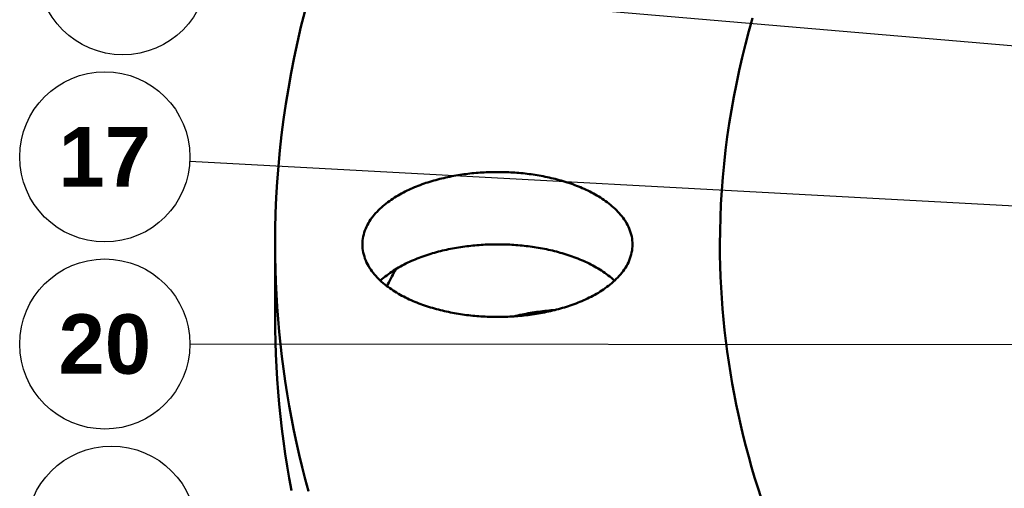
# Model space of a CAD drawing. Header units: millimetres. Extents: x 0 to 841, y 0 to 594.
# Tile 12 of 46: x 134 to 192, y 341 to 369. Entities that reach past the tile are written whole.
import ezdxf
from ezdxf.enums import TextEntityAlignment as Align

# ---------------------------------------------------------------- set-up
doc = ezdxf.new("R2010")
doc.units = ezdxf.units.MM
for name, color, linetype, lineweight in [('COTA', 7, 'CONTINUOUS', 25), ('FINA', 7, 'CONTINUOUS', 25), ('TXT', 7, 'CONTINUOUS', 25), ('VIS', 7, 'CONTINUOUS', 50)]:
    doc.layers.add(name, color=color, linetype=linetype, lineweight=lineweight)
doc.styles.add('STDB', font='LiberationSans-Bold.ttf')

msp = doc.modelspace()

# ---------------------------------------------------------------- linework, layer by layer
at = {"layer": 'COTA'}
for p, q in [((357.146, 352.859), (144.864, 371.077)), ((314.644, 350.989), (143.817, 360.234)), ((322.565, 349.329), (143.824, 349.5))]:
    msp.add_line(p, q, dxfattribs=at)
at = {"layer": 'FINA'}
for points in [[(150.571, 369.037), (150.349, 368.142), (150.142, 367.244), (149.949, 366.342), (149.771, 365.438), (149.608, 364.53), (149.46, 363.62), (149.327, 362.708), (149.209, 361.794), (149.107, 360.877), (149.021, 359.96), (148.95, 359.04), (148.895, 358.12), (148.855, 357.199), (148.832, 356.278), (148.824, 355.356)], [(176.88, 368.651), (176.664, 367.888), (176.461, 367.121), (176.27, 366.352), (176.092, 365.579), (175.926, 364.804), (175.773, 364.026), (175.633, 363.246), (175.505, 362.463), (175.391, 361.679), (175.29, 360.892), (175.202, 360.104), (175.128, 359.315), (175.067, 358.525), (175.02, 357.733), (174.986, 356.941), (174.965, 356.148), (174.958, 355.356)], [(176.88, 368.651), (176.664, 367.888), (176.461, 367.121), (176.27, 366.352), (176.092, 365.579), (175.926, 364.804), (175.773, 364.026), (175.633, 363.246), (175.505, 362.463), (175.391, 361.679), (175.29, 360.892), (175.202, 360.104), (175.128, 359.315), (175.067, 358.525), (175.02, 357.733), (174.986, 356.941), (174.965, 356.148), (174.958, 355.356)], [(153.957, 355.356), (153.961, 355.476), (153.97, 355.596), (153.986, 355.715), (154.007, 355.833), (154.035, 355.95), (154.068, 356.065), (154.107, 356.179), (154.151, 356.291), (154.2, 356.401), (154.253, 356.508), (154.311, 356.614), (154.373, 356.717), (154.439, 356.817), (154.508, 356.915), (154.581, 357.011), (154.657, 357.104), (154.735, 357.195), (154.817, 357.284), (154.901, 357.37), (154.987, 357.454), (155.075, 357.535), (155.165, 357.615), (155.257, 357.692), (155.351, 357.767), (155.447, 357.84), (155.544, 357.911), (155.642, 357.98), (155.742, 358.047), (155.843, 358.112), (155.945, 358.176), (156.048, 358.237), (156.152, 358.297), (156.258, 358.355), (156.364, 358.411), (156.471, 358.466), (156.579, 358.519), (156.687, 358.571), (156.796, 358.621), (156.906, 358.669), (157.017, 358.717), (157.128, 358.762), (157.24, 358.806), (157.352, 358.849), (157.465, 358.891), (157.578, 358.931), (157.692, 358.97), (157.806, 359.007), (157.921, 359.043), (158.036, 359.078), (158.151, 359.112), (158.267, 359.145), (158.383, 359.176), (158.499, 359.206), (158.616, 359.235), (158.733, 359.263), (158.85, 359.29), (158.967, 359.315), (159.085, 359.34), (159.203, 359.363), (159.321, 359.386), (159.439, 359.407), (159.558, 359.427), (159.676, 359.446), (159.795, 359.464), (159.914, 359.481), (160.033, 359.497), (160.153, 359.512), (160.272, 359.526), (160.391, 359.538), (160.511, 359.55), (160.631, 359.561), (160.751, 359.571), (160.87, 359.58), (160.99, 359.588), (161.11, 359.595), (161.23, 359.6), (161.35, 359.605), (161.471, 359.609), (161.591, 359.612), (161.711, 359.614), (161.831, 359.615), (161.951, 359.615), (162.071, 359.614), (162.192, 359.612), (162.312, 359.609), (162.432, 359.605), (162.552, 359.6), (162.672, 359.595), (162.792, 359.588), (162.912, 359.58), (163.032, 359.571), (163.152, 359.561), (163.271, 359.55), (163.391, 359.538), (163.51, 359.526), (163.63, 359.512), (163.749, 359.497), (163.868, 359.481), (163.987, 359.464), (164.106, 359.446), (164.225, 359.427), (164.343, 359.407), (164.461, 359.386), (164.579, 359.363), (164.697, 359.34), (164.815, 359.315), (164.932, 359.29), (165.05, 359.263), (165.167, 359.235), (165.283, 359.206), (165.4, 359.176), (165.516, 359.145), (165.631, 359.112), (165.747, 359.078), (165.862, 359.043), (165.976, 359.007), (166.09, 358.97), (166.204, 358.931), (166.317, 358.891), (166.43, 358.849), (166.543, 358.806), (166.654, 358.762), (166.765, 358.717), (166.876, 358.669), (166.986, 358.621), (167.095, 358.571), (167.204, 358.519), (167.312, 358.466), (167.419, 358.411), (167.525, 358.355), (167.63, 358.297), (167.734, 358.237), (167.837, 358.176), (167.94, 358.112), (168.041, 358.047), (168.14, 357.98), (168.239, 357.911), (168.336, 357.84), (168.431, 357.767), (168.525, 357.692), (168.617, 357.615), (168.707, 357.535), (168.796, 357.454), (168.882, 357.37), (168.966, 357.284), (169.047, 357.195), (169.125, 357.104), (169.201, 357.011), (169.274, 356.915), (169.343, 356.817), (169.409, 356.717), (169.471, 356.614), (169.529, 356.508), (169.582, 356.401), (169.631, 356.291), (169.675, 356.179), (169.714, 356.065), (169.747, 355.95), (169.775, 355.833), (169.797, 355.715), (169.812, 355.596), (169.822, 355.476), (169.825, 355.356)], [(148.824, 355.356), (148.829, 354.622), (148.844, 353.888), (148.869, 353.154), (148.904, 352.421), (148.949, 351.688), (149.004, 350.957), (149.069, 350.225), (149.143, 349.495), (149.228, 348.766), (149.322, 348.038), (149.426, 347.312), (149.54, 346.586), (149.663, 345.863), (149.796, 345.141), (149.938, 344.421), (150.09, 343.703), (150.251, 342.987), (150.421, 342.273), (150.6, 341.561), (150.789, 340.852)], [(148.824, 355.356), (148.824, 351.103)], [(167.501, 352.344), (167.394, 352.287), (167.286, 352.233), (167.178, 352.18), (167.068, 352.128), (166.958, 352.078), (166.847, 352.03), (166.736, 351.983), (166.624, 351.937), (166.511, 351.893), (166.398, 351.85), (166.285, 351.809), (166.171, 351.769), (166.056, 351.73), (165.941, 351.693), (165.826, 351.657), (165.71, 351.622), (165.594, 351.588), (165.477, 351.556), (165.36, 351.525), (165.243, 351.495), (165.126, 351.466), (165.008, 351.439), (164.89, 351.412), (164.772, 351.387), (164.653, 351.363), (164.535, 351.34), (164.416, 351.318), (164.297, 351.297), (164.177, 351.277), (164.058, 351.258), (163.938, 351.24), (163.819, 351.224), (163.699, 351.208), (163.579, 351.194), (163.459, 351.18), (163.338, 351.168), (163.218, 351.156), (163.097, 351.146), (162.977, 351.136), (162.856, 351.128), (162.736, 351.12), (162.615, 351.114), (162.494, 351.108), (162.373, 351.104), (162.252, 351.101), (162.132, 351.098), (162.011, 351.097), (161.89, 351.096), (161.769, 351.097), (161.648, 351.098), (161.527, 351.101), (161.406, 351.104), (161.285, 351.109), (161.165, 351.114), (161.044, 351.12), (160.923, 351.128), (160.803, 351.136), (160.682, 351.146), (160.562, 351.156), (160.441, 351.168), (160.321, 351.18), (160.201, 351.194), (160.081, 351.208), (159.961, 351.224), (159.841, 351.241), (159.721, 351.258), (159.602, 351.277), (159.483, 351.297), (159.364, 351.318), (159.245, 351.34), (159.126, 351.363), (159.008, 351.387), (158.889, 351.413), (158.771, 351.439), (158.654, 351.467), (158.536, 351.496), (158.419, 351.526), (158.302, 351.557), (158.186, 351.589), (158.07, 351.623), (157.954, 351.658), (157.838, 351.694), (157.724, 351.731), (157.609, 351.77), (157.495, 351.81), (157.381, 351.851), (157.268, 351.894), (157.156, 351.938), (157.044, 351.984), (156.932, 352.031), (156.821, 352.079), (156.711, 352.129), (156.602, 352.181), (156.493, 352.234), (156.386, 352.289), (156.279, 352.345), (156.173, 352.403), (156.068, 352.463), (155.963, 352.525), (155.86, 352.588), (155.759, 352.653), (155.658, 352.72), (155.559, 352.789), (155.461, 352.86), (155.365, 352.934), (155.27, 353.009), (155.177, 353.086), (155.086, 353.166), (154.997, 353.248), (154.91, 353.332), (154.826, 353.418), (154.744, 353.507), (154.664, 353.598), (154.588, 353.692), (154.514, 353.788), (154.444, 353.886), (154.378, 353.987), (154.315, 354.091), (154.257, 354.197), (154.203, 354.305), (154.153, 354.415), (154.109, 354.527), (154.07, 354.642), (154.036, 354.758), (154.008, 354.876), (153.986, 354.994), (153.97, 355.114), (153.961, 355.235), (153.957, 355.356)], [(155.016, 353.23), (155.106, 353.311), (155.197, 353.389), (155.29, 353.466), (155.384, 353.541), (155.481, 353.613), (155.578, 353.684), (155.678, 353.752), (155.778, 353.819), (155.88, 353.883), (155.982, 353.946), (156.086, 354.007), (156.191, 354.066), (156.297, 354.124), (156.404, 354.18), (156.511, 354.234), (156.62, 354.287), (156.729, 354.338), (156.839, 354.388), (156.949, 354.436), (157.06, 354.482), (157.172, 354.528), (157.284, 354.571), (157.397, 354.614), (157.51, 354.655), (157.624, 354.695), (157.738, 354.733), (157.853, 354.77), (157.968, 354.806), (158.084, 354.84), (158.199, 354.874), (158.316, 354.906), (158.432, 354.937), (158.549, 354.967), (158.666, 354.995), (158.783, 355.023), (158.901, 355.049), (159.019, 355.074), (159.137, 355.098), (159.255, 355.121), (159.373, 355.143), (159.492, 355.164), (159.611, 355.183), (159.73, 355.202), (159.849, 355.22), (159.969, 355.236), (160.088, 355.252), (160.208, 355.266), (160.328, 355.28), (160.447, 355.292), (160.567, 355.303), (160.687, 355.314), (160.808, 355.323), (160.928, 355.332), (161.048, 355.339), (161.168, 355.345), (161.289, 355.351), (161.409, 355.355), (161.53, 355.359), (161.65, 355.361), (161.771, 355.363), (161.891, 355.363), (162.012, 355.363), (162.132, 355.361), (162.253, 355.359), (162.373, 355.355), (162.493, 355.351), (162.614, 355.345), (162.734, 355.339), (162.854, 355.332), (162.975, 355.323), (163.095, 355.314), (163.215, 355.303), (163.335, 355.292), (163.455, 355.28), (163.574, 355.266), (163.694, 355.252), (163.814, 355.236), (163.933, 355.22), (164.052, 355.202), (164.171, 355.183), (164.29, 355.164), (164.409, 355.143), (164.527, 355.121), (164.646, 355.098), (164.764, 355.074), (164.882, 355.049), (164.999, 355.023), (165.116, 354.995), (165.234, 354.967), (165.35, 354.937), (165.467, 354.906), (165.583, 354.874), (165.699, 354.84), (165.814, 354.806), (165.929, 354.77), (166.044, 354.733), (166.158, 354.695), (166.272, 354.655), (166.385, 354.614), (166.498, 354.571), (166.61, 354.528), (166.722, 354.482), (166.833, 354.436), (166.944, 354.388), (167.053, 354.338), (167.162, 354.287), (167.271, 354.234), (167.378, 354.18), (167.485, 354.124), (167.591, 354.066), (167.696, 354.007), (167.8, 353.946), (167.903, 353.883), (168.004, 353.819), (168.105, 353.752), (168.204, 353.684), (168.302, 353.613), (168.398, 353.541), (168.493, 353.466), (168.586, 353.389), (168.677, 353.311), (168.766, 353.23)], [(169.825, 355.356), (169.822, 355.235), (169.812, 355.114), (169.796, 354.994), (169.774, 354.875), (169.746, 354.758), (169.713, 354.641), (169.673, 354.527), (169.629, 354.414), (169.579, 354.304), (169.525, 354.196), (169.467, 354.09), (169.404, 353.986), (169.337, 353.885), (169.267, 353.787), (169.194, 353.691), (169.117, 353.597), (169.038, 353.506), (168.955, 353.417), (168.871, 353.33), (168.784, 353.246), (168.695, 353.165), (168.604, 353.085), (168.511, 353.008), (168.416, 352.932), (168.319, 352.859), (168.222, 352.788), (168.122, 352.719), (168.022, 352.652), (167.92, 352.587), (167.817, 352.523), (167.712, 352.462), (167.607, 352.402), (167.501, 352.344)], [(174.958, 355.356), (174.963, 354.724), (174.976, 354.093), (174.997, 353.462), (175.027, 352.832), (175.066, 352.202), (175.113, 351.572), (175.169, 350.944), (175.233, 350.316), (175.306, 349.689), (175.387, 349.063), (175.476, 348.438), (175.574, 347.814), (175.68, 347.192), (175.794, 346.571), (175.917, 345.952), (176.047, 345.334), (176.186, 344.718), (176.332, 344.104), (176.486, 343.492), (176.648, 342.882), (176.818, 342.274), (176.996, 341.668), (177.18, 341.065), (177.373, 340.464)], [(174.958, 355.356), (174.963, 354.724), (174.976, 354.093), (174.997, 353.462), (175.027, 352.832), (175.066, 352.202), (175.113, 351.572), (175.169, 350.944), (175.233, 350.316), (175.306, 349.689), (175.387, 349.063), (175.476, 348.438), (175.574, 347.814), (175.68, 347.192), (175.794, 346.571), (175.917, 345.952), (176.047, 345.334), (176.186, 344.718), (176.332, 344.104), (176.486, 343.492), (176.648, 342.882), (176.818, 342.274), (176.996, 341.668), (177.18, 341.065), (177.373, 340.464)], [(155.921, 353.909), (155.863, 353.798), (155.804, 353.687), (155.746, 353.576), (155.688, 353.464), (155.63, 353.353), (155.573, 353.241), (155.515, 353.129), (155.458, 353.017), (155.401, 352.906)], [(148.824, 351.103), (148.829, 350.369), (148.844, 349.636), (148.869, 348.902), (148.904, 348.169), (148.949, 347.436), (149.004, 346.704), (149.069, 345.973), (149.143, 345.243), (149.228, 344.514), (149.322, 343.786), (149.426, 343.059), (149.54, 342.334), (149.663, 341.611), (149.796, 340.889)], [(162.855, 351.128), (162.974, 351.157), (163.094, 351.186), (163.213, 351.213), (163.334, 351.239), (163.454, 351.264), (163.574, 351.288), (163.695, 351.31), (163.816, 351.332), (163.938, 351.352), (164.059, 351.371), (164.18, 351.389), (164.302, 351.406), (164.424, 351.422), (164.546, 351.437), (164.668, 351.451), (164.79, 351.464), (164.913, 351.475), (165.035, 351.486), (165.158, 351.496), (165.28, 351.504)]]:
    msp.add_lwpolyline(points, dxfattribs=at)
for centre in [(139.882, 371.504), (138.824, 360.504), (138.824, 349.504), (139.213, 338.504)]:
    msp.add_circle(centre, 5, dxfattribs=at)
at = {"layer": 'VIS'}
for points in [[(150.571, 369.037), (150.349, 368.142), (150.142, 367.244), (149.949, 366.342), (149.771, 365.438), (149.608, 364.53), (149.46, 363.62), (149.327, 362.708), (149.209, 361.794), (149.107, 360.877), (149.021, 359.96), (148.95, 359.04), (148.895, 358.12), (148.855, 357.199), (148.832, 356.278), (148.824, 355.356)], [(176.88, 368.651), (176.664, 367.888), (176.461, 367.121), (176.27, 366.352), (176.092, 365.579), (175.926, 364.804), (175.773, 364.026), (175.633, 363.246), (175.505, 362.463), (175.391, 361.679), (175.29, 360.892), (175.202, 360.104), (175.128, 359.315), (175.067, 358.525), (175.02, 357.733), (174.986, 356.941), (174.965, 356.148), (174.958, 355.356)], [(176.88, 368.651), (176.664, 367.888), (176.461, 367.121), (176.27, 366.352), (176.092, 365.579), (175.926, 364.804), (175.773, 364.026), (175.633, 363.246), (175.505, 362.463), (175.391, 361.679), (175.29, 360.892), (175.202, 360.104), (175.128, 359.315), (175.067, 358.525), (175.02, 357.733), (174.986, 356.941), (174.965, 356.148), (174.958, 355.356)], [(153.957, 355.356), (153.961, 355.476), (153.97, 355.596), (153.986, 355.715), (154.007, 355.833), (154.035, 355.95), (154.068, 356.065), (154.107, 356.179), (154.151, 356.291), (154.2, 356.401), (154.253, 356.508), (154.311, 356.614), (154.373, 356.717), (154.439, 356.817), (154.508, 356.915), (154.581, 357.011), (154.657, 357.104), (154.735, 357.195), (154.817, 357.284), (154.901, 357.37), (154.987, 357.454), (155.075, 357.535), (155.165, 357.615), (155.257, 357.692), (155.351, 357.767), (155.447, 357.84), (155.544, 357.911), (155.642, 357.98), (155.742, 358.047), (155.843, 358.112), (155.945, 358.176), (156.048, 358.237), (156.152, 358.297), (156.258, 358.355), (156.364, 358.411), (156.471, 358.466), (156.579, 358.519), (156.687, 358.571), (156.796, 358.621), (156.906, 358.669), (157.017, 358.717), (157.128, 358.762), (157.24, 358.806), (157.352, 358.849), (157.465, 358.891), (157.578, 358.931), (157.692, 358.97), (157.806, 359.007), (157.921, 359.043), (158.036, 359.078), (158.151, 359.112), (158.267, 359.145), (158.383, 359.176), (158.499, 359.206), (158.616, 359.235), (158.733, 359.263), (158.85, 359.29), (158.967, 359.315), (159.085, 359.34), (159.203, 359.363), (159.321, 359.386), (159.439, 359.407), (159.558, 359.427), (159.676, 359.446), (159.795, 359.464), (159.914, 359.481), (160.033, 359.497), (160.153, 359.512), (160.272, 359.526), (160.391, 359.538), (160.511, 359.55), (160.631, 359.561), (160.751, 359.571), (160.87, 359.58), (160.99, 359.588), (161.11, 359.595), (161.23, 359.6), (161.35, 359.605), (161.471, 359.609), (161.591, 359.612), (161.711, 359.614), (161.831, 359.615), (161.951, 359.615), (162.071, 359.614), (162.192, 359.612), (162.312, 359.609), (162.432, 359.605), (162.552, 359.6), (162.672, 359.595), (162.792, 359.588), (162.912, 359.58), (163.032, 359.571), (163.152, 359.561), (163.271, 359.55), (163.391, 359.538), (163.51, 359.526), (163.63, 359.512), (163.749, 359.497), (163.868, 359.481), (163.987, 359.464), (164.106, 359.446), (164.225, 359.427), (164.343, 359.407), (164.461, 359.386), (164.579, 359.363), (164.697, 359.34), (164.815, 359.315), (164.932, 359.29), (165.05, 359.263), (165.167, 359.235), (165.283, 359.206), (165.4, 359.176), (165.516, 359.145), (165.631, 359.112), (165.747, 359.078), (165.862, 359.043), (165.976, 359.007), (166.09, 358.97), (166.204, 358.931), (166.317, 358.891), (166.43, 358.849), (166.543, 358.806), (166.654, 358.762), (166.765, 358.717), (166.876, 358.669), (166.986, 358.621), (167.095, 358.571), (167.204, 358.519), (167.312, 358.466), (167.419, 358.411), (167.525, 358.355), (167.63, 358.297), (167.734, 358.237), (167.837, 358.176), (167.94, 358.112), (168.041, 358.047), (168.14, 357.98), (168.239, 357.911), (168.336, 357.84), (168.431, 357.767), (168.525, 357.692), (168.617, 357.615), (168.707, 357.535), (168.796, 357.454), (168.882, 357.37), (168.966, 357.284), (169.047, 357.195), (169.125, 357.104), (169.201, 357.011), (169.274, 356.915), (169.343, 356.817), (169.409, 356.717), (169.471, 356.614), (169.529, 356.508), (169.582, 356.401), (169.631, 356.291), (169.675, 356.179), (169.714, 356.065), (169.747, 355.95), (169.775, 355.833), (169.797, 355.715), (169.812, 355.596), (169.822, 355.476), (169.825, 355.356)], [(148.824, 355.356), (148.829, 354.622), (148.844, 353.888), (148.869, 353.154), (148.904, 352.421), (148.949, 351.688), (149.004, 350.957), (149.069, 350.225), (149.143, 349.495), (149.228, 348.766), (149.322, 348.038), (149.426, 347.312), (149.54, 346.586), (149.663, 345.863), (149.796, 345.141), (149.938, 344.421), (150.09, 343.703), (150.251, 342.987), (150.421, 342.273), (150.6, 341.561), (150.789, 340.852)], [(148.824, 355.356), (148.824, 351.103)], [(167.501, 352.344), (167.394, 352.287), (167.286, 352.233), (167.178, 352.18), (167.068, 352.128), (166.958, 352.078), (166.847, 352.03), (166.736, 351.983), (166.624, 351.937), (166.511, 351.893), (166.398, 351.85), (166.285, 351.809), (166.171, 351.769), (166.056, 351.73), (165.941, 351.693), (165.826, 351.657), (165.71, 351.622), (165.594, 351.588), (165.477, 351.556), (165.36, 351.525), (165.243, 351.495), (165.126, 351.466), (165.008, 351.439), (164.89, 351.412), (164.772, 351.387), (164.653, 351.363), (164.535, 351.34), (164.416, 351.318), (164.297, 351.297), (164.177, 351.277), (164.058, 351.258), (163.938, 351.24), (163.819, 351.224), (163.699, 351.208), (163.579, 351.194), (163.459, 351.18), (163.338, 351.168), (163.218, 351.156), (163.097, 351.146), (162.977, 351.136), (162.856, 351.128), (162.736, 351.12), (162.615, 351.114), (162.494, 351.108), (162.373, 351.104), (162.252, 351.101), (162.132, 351.098), (162.011, 351.097), (161.89, 351.096), (161.769, 351.097), (161.648, 351.098), (161.527, 351.101), (161.406, 351.104), (161.285, 351.109), (161.165, 351.114), (161.044, 351.12), (160.923, 351.128), (160.803, 351.136), (160.682, 351.146), (160.562, 351.156), (160.441, 351.168), (160.321, 351.18), (160.201, 351.194), (160.081, 351.208), (159.961, 351.224), (159.841, 351.241), (159.721, 351.258), (159.602, 351.277), (159.483, 351.297), (159.364, 351.318), (159.245, 351.34), (159.126, 351.363), (159.008, 351.387), (158.889, 351.413), (158.771, 351.439), (158.654, 351.467), (158.536, 351.496), (158.419, 351.526), (158.302, 351.557), (158.186, 351.589), (158.07, 351.623), (157.954, 351.658), (157.838, 351.694), (157.724, 351.731), (157.609, 351.77), (157.495, 351.81), (157.381, 351.851), (157.268, 351.894), (157.156, 351.938), (157.044, 351.984), (156.932, 352.031), (156.821, 352.079), (156.711, 352.129), (156.602, 352.181), (156.493, 352.234), (156.386, 352.289), (156.279, 352.345), (156.173, 352.403), (156.068, 352.463), (155.963, 352.525), (155.86, 352.588), (155.759, 352.653), (155.658, 352.72), (155.559, 352.789), (155.461, 352.86), (155.365, 352.934), (155.27, 353.009), (155.177, 353.086), (155.086, 353.166), (154.997, 353.248), (154.91, 353.332), (154.826, 353.418), (154.744, 353.507), (154.664, 353.598), (154.588, 353.692), (154.514, 353.788), (154.444, 353.886), (154.378, 353.987), (154.315, 354.091), (154.257, 354.197), (154.203, 354.305), (154.153, 354.415), (154.109, 354.527), (154.07, 354.642), (154.036, 354.758), (154.008, 354.876), (153.986, 354.994), (153.97, 355.114), (153.961, 355.235), (153.957, 355.356)], [(155.016, 353.23), (155.106, 353.311), (155.197, 353.389), (155.29, 353.466), (155.384, 353.541), (155.481, 353.613), (155.578, 353.684), (155.678, 353.752), (155.778, 353.819), (155.88, 353.883), (155.982, 353.946), (156.086, 354.007), (156.191, 354.066), (156.297, 354.124), (156.404, 354.18), (156.511, 354.234), (156.62, 354.287), (156.729, 354.338), (156.839, 354.388), (156.949, 354.436), (157.06, 354.482), (157.172, 354.528), (157.284, 354.571), (157.397, 354.614), (157.51, 354.655), (157.624, 354.695), (157.738, 354.733), (157.853, 354.77), (157.968, 354.806), (158.084, 354.84), (158.199, 354.874), (158.316, 354.906), (158.432, 354.937), (158.549, 354.967), (158.666, 354.995), (158.783, 355.023), (158.901, 355.049), (159.019, 355.074), (159.137, 355.098), (159.255, 355.121), (159.373, 355.143), (159.492, 355.164), (159.611, 355.183), (159.73, 355.202), (159.849, 355.22), (159.969, 355.236), (160.088, 355.252), (160.208, 355.266), (160.328, 355.28), (160.447, 355.292), (160.567, 355.303), (160.687, 355.314), (160.808, 355.323), (160.928, 355.332), (161.048, 355.339), (161.168, 355.345), (161.289, 355.351), (161.409, 355.355), (161.53, 355.359), (161.65, 355.361), (161.771, 355.363), (161.891, 355.363), (162.012, 355.363), (162.132, 355.361), (162.253, 355.359), (162.373, 355.355), (162.493, 355.351), (162.614, 355.345), (162.734, 355.339), (162.854, 355.332), (162.975, 355.323), (163.095, 355.314), (163.215, 355.303), (163.335, 355.292), (163.455, 355.28), (163.574, 355.266), (163.694, 355.252), (163.814, 355.236), (163.933, 355.22), (164.052, 355.202), (164.171, 355.183), (164.29, 355.164), (164.409, 355.143), (164.527, 355.121), (164.646, 355.098), (164.764, 355.074), (164.882, 355.049), (164.999, 355.023), (165.116, 354.995), (165.234, 354.967), (165.35, 354.937), (165.467, 354.906), (165.583, 354.874), (165.699, 354.84), (165.814, 354.806), (165.929, 354.77), (166.044, 354.733), (166.158, 354.695), (166.272, 354.655), (166.385, 354.614), (166.498, 354.571), (166.61, 354.528), (166.722, 354.482), (166.833, 354.436), (166.944, 354.388), (167.053, 354.338), (167.162, 354.287), (167.271, 354.234), (167.378, 354.18), (167.485, 354.124), (167.591, 354.066), (167.696, 354.007), (167.8, 353.946), (167.903, 353.883), (168.004, 353.819), (168.105, 353.752), (168.204, 353.684), (168.302, 353.613), (168.398, 353.541), (168.493, 353.466), (168.586, 353.389), (168.677, 353.311), (168.766, 353.23)], [(169.825, 355.356), (169.822, 355.235), (169.812, 355.114), (169.796, 354.994), (169.774, 354.875), (169.746, 354.758), (169.713, 354.641), (169.673, 354.527), (169.629, 354.414), (169.579, 354.304), (169.525, 354.196), (169.467, 354.09), (169.404, 353.986), (169.337, 353.885), (169.267, 353.787), (169.194, 353.691), (169.117, 353.597), (169.038, 353.506), (168.955, 353.417), (168.871, 353.33), (168.784, 353.246), (168.695, 353.165), (168.604, 353.085), (168.511, 353.008), (168.416, 352.932), (168.319, 352.859), (168.222, 352.788), (168.122, 352.719), (168.022, 352.652), (167.92, 352.587), (167.817, 352.523), (167.712, 352.462), (167.607, 352.402), (167.501, 352.344)], [(174.958, 355.356), (174.963, 354.724), (174.976, 354.093), (174.997, 353.462), (175.027, 352.832), (175.066, 352.202), (175.113, 351.572), (175.169, 350.944), (175.233, 350.316), (175.306, 349.689), (175.387, 349.063), (175.476, 348.438), (175.574, 347.814), (175.68, 347.192), (175.794, 346.571), (175.917, 345.952), (176.047, 345.334), (176.186, 344.718), (176.332, 344.104), (176.486, 343.492), (176.648, 342.882), (176.818, 342.274), (176.996, 341.668), (177.18, 341.065), (177.373, 340.464)], [(174.958, 355.356), (174.963, 354.724), (174.976, 354.093), (174.997, 353.462), (175.027, 352.832), (175.066, 352.202), (175.113, 351.572), (175.169, 350.944), (175.233, 350.316), (175.306, 349.689), (175.387, 349.063), (175.476, 348.438), (175.574, 347.814), (175.68, 347.192), (175.794, 346.571), (175.917, 345.952), (176.047, 345.334), (176.186, 344.718), (176.332, 344.104), (176.486, 343.492), (176.648, 342.882), (176.818, 342.274), (176.996, 341.668), (177.18, 341.065), (177.373, 340.464)], [(155.921, 353.909), (155.863, 353.798), (155.804, 353.687), (155.746, 353.576), (155.688, 353.464), (155.63, 353.353), (155.573, 353.241), (155.515, 353.129), (155.458, 353.017), (155.401, 352.906)], [(148.824, 351.103), (148.829, 350.369), (148.844, 349.636), (148.869, 348.902), (148.904, 348.169), (148.949, 347.436), (149.004, 346.704), (149.069, 345.973), (149.143, 345.243), (149.228, 344.514), (149.322, 343.786), (149.426, 343.059), (149.54, 342.334), (149.663, 341.611), (149.796, 340.889)], [(162.855, 351.128), (162.974, 351.157), (163.094, 351.186), (163.213, 351.213), (163.334, 351.239), (163.454, 351.264), (163.574, 351.288), (163.695, 351.31), (163.816, 351.332), (163.938, 351.352), (164.059, 351.371), (164.18, 351.389), (164.302, 351.406), (164.424, 351.422), (164.546, 351.437), (164.668, 351.451), (164.79, 351.464), (164.913, 351.475), (165.035, 351.486), (165.158, 351.496), (165.28, 351.504)]]:
    msp.add_lwpolyline(points, dxfattribs=at)

# ---------------------------------------------------------------- texts
at = {"layer": 'TXT', "style": 'STDB'}
for s, p in [('17', (138.824, 360.504)), ('20', (138.824, 349.504))]:
    msp.add_text(s, height=3.5, dxfattribs=at).set_placement(p, align=Align.MIDDLE_CENTER)

doc.saveas('drawing.dxf')
